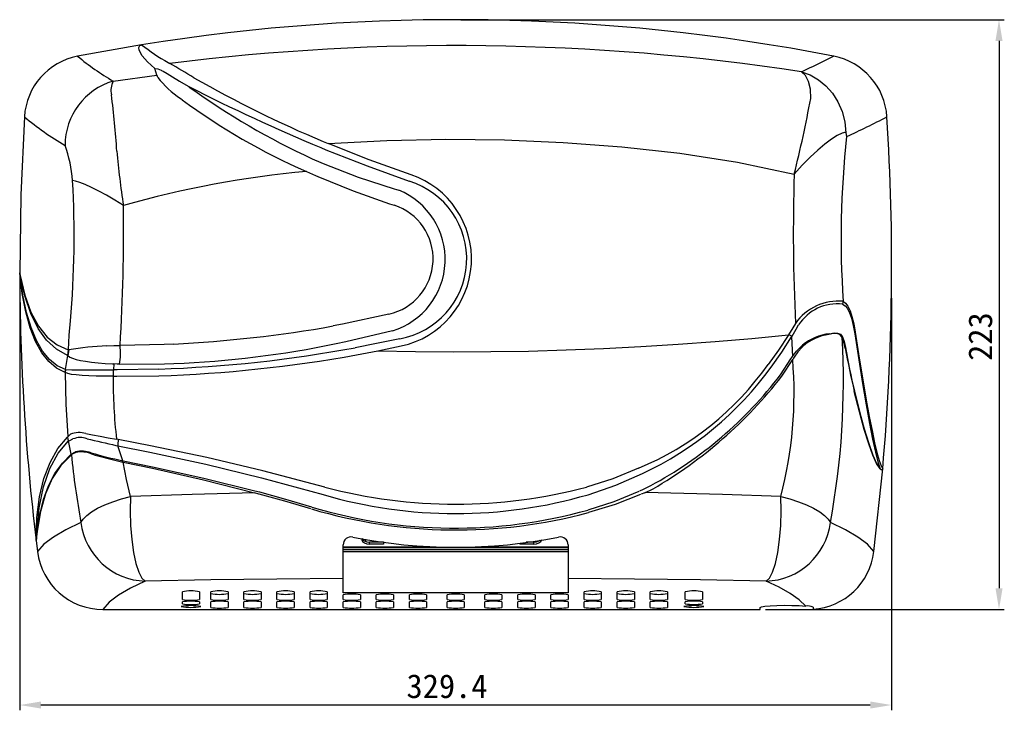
# Model space of a CAD drawing. Extents: x 3490 to 4516, y 8404 to 9184.
# Tile 4 of 6: x 3772 to 4144, y 8623 to 8885. Entities that reach past the tile are written whole.
import ezdxf

# ---------------------------------------------------------------- set-up
doc = ezdxf.new("R2010")
doc.units = 0
doc.header["$LTSCALE"] = 10
doc.header["$MEASUREMENT"] = 0
doc.header["$PDSIZE"] = -1
doc.layers.get('0').update_dxf_attribs({"linetype": 'CONTINUOUS'})
doc.layers.get('DEFPOINTS').update_dxf_attribs({"linetype": 'CONTINUOUS'})
doc.layers.add('DIM', color=4, linetype='CONTINUOUS')
doc.styles.get("Standard").update_dxf_attribs({"font": 'MingLiU.ttf', "height": 9})
doc.dimstyles.get("Standard").update_dxf_attribs({"dimscale": 0.5, "dimtxt": 3, "dimasz": 3, "dimexe": 1, "dimexo": 1, "dimgap": 1, "dimtad": 1, "dimdec": 0, "dimzin": 0, "dimdsep": 46, "dimtxsty": 'Standard', "dimcen": 0, "dimadec": 0, "dimazin": 0, "dimtm": 0.1, "dimtfac": 0.5, "dimtofl": 0, "dimtmove": 0, "dimatfit": 3, "dimfxl": 0, "dimtolj": 1, "dimtzin": 0, "dimarcsym": 0})

# ---------------------------------------------------------------- blocks, each defined once
blk = doc.blocks.new('*D0')
at = {"layer": 'DEFPOINTS', "color": 0}
for p in [(3771.58, 8788.74), (4100.91, 8781.25), (3771.58, 8625.42)]:
    blk.add_point(p, dxfattribs=at)
at = {"layer": 'DIM', "color": 0, "lineweight": -2}
for p, q in [((3771.58, 8786.74), (3771.58, 8623.42)), ((4100.91, 8779.25), (4100.91, 8623.42)), ((4092.91, 8625.42), (3779.58, 8625.42))]:
    blk.add_line(p, q, dxfattribs=at)
at = {"layer": 'DIM', "color": 0}
for points in [[(3779.58, 8626.75), (3779.58, 8624.09), (3771.58, 8625.42)], [(4092.91, 8626.75), (4092.91, 8624.09), (4100.91, 8625.42)]]:
    blk.add_solid(points, dxfattribs=at)
at = {"layer": 'DIM', "color": 0, "insert": (3933, 8632.49), "char_height": 9, "attachment_point": 5}
blk.add_mtext('\\A1;329.4', dxfattribs=at)
blk = doc.blocks.new('*D1')
at = {"layer": 'DEFPOINTS', "color": 0}
for p in [(3936.28, 8884.56), (4051.28, 8661.56), (4141.53, 8661.56)]:
    blk.add_point(p, dxfattribs=at)
at = {"layer": 'DIM', "color": 0, "lineweight": -2}
for p, q in [((3938.28, 8884.56), (4143.53, 8884.56)), ((4141.53, 8876.56), (4141.53, 8669.56)), ((4053.28, 8661.56), (4143.53, 8661.56))]:
    blk.add_line(p, q, dxfattribs=at)
at = {"layer": 'DIM', "color": 0}
for points in [[(4140.2, 8876.56), (4142.87, 8876.56), (4141.53, 8884.56)], [(4140.2, 8669.56), (4142.87, 8669.56), (4141.53, 8661.56)]]:
    blk.add_solid(points, dxfattribs=at)
at = {"layer": 'DIM', "color": 0, "insert": (4134.52, 8764.72), "char_height": 9, "attachment_point": 5, "rotation": 90}
blk.add_mtext('\\A1;223', dxfattribs=at)

msp = doc.modelspace()

# ---------------------------------------------------------------- linework, layer by layer
at = {"color": 7, "linetype": 'Continuous'}
for p, q in [((3817.63, 8875.053), (3793.46, 8870.744)), ((3827.681, 8868.342), (3828.275, 8868.036)), ((4079.073, 8870.748), (4079.048, 8870.753)), ((3823.388, 8863.573), (3822.661, 8866.079)), ((3824.986, 8865.458), (3825.079, 8865.417)), ((3825.079, 8865.417), (3825.15, 8865.386)), ((3825.151, 8865.386), (3825.764, 8865.082)), ((3806.899, 8861.34), (3823.388, 8863.573)), ((3823.433, 8863.484), (3823.388, 8863.574)), ((3823.46, 8863.411), (3823.433, 8863.484)), ((3823.782, 8862.754), (3823.46, 8863.411)), ((3835.165, 8859.417), (3835.452, 8859.249)), ((3835.457, 8859.214), (3835.829, 8858.956)), ((3832.57, 8854.541), (3832.285, 8854.754)), ((3832.932, 8854.272), (3832.57, 8854.541)), ((4083.715, 8841.78), (4083.662, 8842.01)), ((4083.715, 8841.779), (4083.968, 8840.337)), ((3886.176, 8838.533), (3888.13, 8837.703)), ((3885.297, 8836.22), (3887.262, 8835.407)), ((3882.057, 8831.966), (3885.378, 8830.496)), ((3885.378, 8830.496), (3886.223, 8830.14)), ((3879.91, 8827.166), (3883.313, 8825.623)), ((3883.313, 8825.623), (3884.167, 8825.248)), ((3913.031, 8820.596), (3914.759, 8820.093)), ((3911.263, 8814.983), (3913.009, 8814.429)), ((3911.076, 8773.237), (3893.503, 8769.414)), ((3893.503, 8769.414), (3890.003, 8768.741)), ((3894.734, 8762.818), (3912.39, 8766.997)), ((4063.619, 8768.071), (4062.042, 8765.419)), ((4063.366, 8764.951), (4064.915, 8767.584)), ((4064.642, 8769.734), (4063.619, 8768.071)), ((4064.915, 8767.584), (4065.831, 8769.136)), ((3915.174, 8763.91), (3906.357, 8762.095)), ((4061.869, 8765.14), (4061.868, 8765.14)), ((4062.042, 8765.419), (4061.869, 8765.14)), ((4063.2, 8764.667), (4063.366, 8764.951)), ((4063.2, 8764.667), (4063.505, 8757.239)), ((4082.339, 8764.716), (4082.262, 8764.406)), ((4082.287, 8764.353), (4082.262, 8764.406)), ((4082.287, 8764.354), (4082.365, 8764.665)), ((4082.365, 8764.665), (4082.339, 8764.716)), ((3789.942, 8759.712), (3789.611, 8757.585)), ((3790.012, 8759.692), (3789.68, 8757.557)), ((3790.105, 8759.705), (3789.79, 8757.524)), ((3789.942, 8759.712), (3790.012, 8759.692)), ((3790.012, 8759.692), (3790.105, 8759.705)), ((3804.509, 8761.28), (3807.106, 8761.309)), ((3807.106, 8761.309), (3807.676, 8761.313)), ((3807.676, 8761.313), (3808.752, 8761.327)), ((3808.752, 8761.327), (3809.006, 8761.333)), ((3809.006, 8761.333), (3809.491, 8761.35)), ((3826.216, 8761.751), (3809.491, 8761.351)), ((3829.691, 8761.916), (3826.216, 8761.751)), ((3891.173, 8762.07), (3894.734, 8762.818)), ((3906.357, 8762.095), (3898.293, 8760.538)), ((3906.863, 8759.322), (3915.708, 8761.209)), ((4066.875, 8761.105), (4066.927, 8761.151)), ((4066.927, 8761.151), (4067.273, 8761.447)), ((4067.194, 8760.838), (4067.145, 8760.791)), ((4067.501, 8761.123), (4067.194, 8760.838)), ((4067.273, 8761.447), (4067.286, 8761.458)), ((4083.435, 8760.397), (4083.522, 8760.619)), ((3788.935, 8752.25), (3789.79, 8757.524)), ((3789.68, 8757.557), (3789.611, 8757.585)), ((3789.79, 8757.524), (3789.68, 8757.557)), ((3898.759, 8757.822), (3906.863, 8759.322)), ((4058.94, 8750.275), (4062.924, 8756.308)), ((4059.532, 8749.778), (4063.597, 8756.064)), ((4062.924, 8756.308), (4063.267, 8756.858)), ((4063.267, 8756.858), (4063.505, 8757.239)), ((4063.916, 8756.62), (4063.597, 8756.064)), ((4064.139, 8757.004), (4063.916, 8756.62)), ((3788.777, 8751.177), (3788.935, 8752.25)), ((3788.848, 8751.146), (3789.027, 8752.253)), ((3789.027, 8752.253), (3788.935, 8752.25)), ((3803.911, 8754.593), (3803.917, 8754.592)), ((3803.918, 8754.592), (3806.608, 8754.414)), ((3806.608, 8754.414), (3807.199, 8754.382)), ((3807.199, 8754.382), (3806.994, 8752.192)), ((3808.42, 8752.193), (3806.994, 8752.192)), ((3808.409, 8754.331), (3807.199, 8754.382)), ((3808.69, 8754.317), (3808.409, 8754.331)), ((3824.178, 8752.466), (3808.42, 8752.193)), ((3809.306, 8754.298), (3808.69, 8754.317)), ((3809.306, 8754.298), (3826.294, 8754.39)), ((3826.294, 8754.39), (3829.822, 8754.524)), ((3788.848, 8751.146), (3788.777, 8751.177)), ((3806.874, 8749.706), (3808.272, 8749.708)), ((3808.272, 8749.708), (3808.276, 8749.708)), ((3808.276, 8749.708), (3824.133, 8749.912)), ((4086.861, 8743.91), (4086.85, 8743.956)), ((3789.608, 8726.674), (3789.837, 8726.979)), ((3789.837, 8726.979), (3790.793, 8727.844)), ((3790.482, 8725.477), (3791.708, 8726.036)), ((3790.062, 8725.373), (3790.482, 8725.477)), ((3791.086, 8720.32), (3790.062, 8725.373)), ((3807.954, 8723.579), (3808.646, 8723.431)), ((3808.831, 8725.767), (3808.153, 8725.908)), ((3808.646, 8723.431), (3820.804, 8720.99)), ((3810.529, 8717.785), (3808.646, 8723.431)), ((3820.985, 8723.416), (3808.831, 8725.767)), ((3791.048, 8720.29), (3791.086, 8720.32)), ((3791.086, 8720.32), (3792.611, 8721.163)), ((3791.159, 8720.112), (3791.122, 8720.082)), ((3792.748, 8720.856), (3791.159, 8720.112)), ((3792.696, 8721.195), (3792.611, 8721.163)), ((3792.835, 8720.885), (3792.748, 8720.856)), ((3798.541, 8720.777), (3798.591, 8720.765)), ((3798.656, 8720.381), (3798.607, 8720.393)), ((3810.661, 8717.214), (3810.496, 8717.248)), ((3810.701, 8717.753), (3810.529, 8717.785)), ((3810.661, 8717.214), (3821.718, 8714.939)), ((3810.701, 8717.753), (3821.795, 8715.54)), ((3862.966, 8711.36), (3886.204, 8704.965)), ((3886.826, 8707.786), (3863.453, 8713.966)), ((4094.27, 8683.43), (4097.589, 8714.724)), ((4007.269, 8707.098), (4009.996, 8708.403)), ((3861.943, 8705.161), (3860.246, 8705.606)), ((3860.406, 8706.454), (3862.109, 8705.998)), ((3861.991, 8705.149), (3861.943, 8705.161)), ((3862.109, 8705.998), (3862.157, 8705.985)), ((4005.887, 8706.456), (4007.269, 8707.098)), ((4007.767, 8705.703), (4006.375, 8705.103)), ((4007.767, 8705.703), (4010.843, 8707.194)), ((3777.77, 8687.638), (3778.282, 8683.43)), ((3893.776, 8685.235), (3928.236, 8685.235)), ((3902.276, 8688.159), (3902.276, 8687.234)), ((3903.726, 8686.242), (3903.726, 8686.983)), ((3909.026, 8686.983), (3903.726, 8686.983)), ((3909.026, 8686.242), (3903.726, 8686.242)), ((3909.026, 8687.076), (3909.026, 8686.242)), ((3944.314, 8685.235), (3978.776, 8685.235)), ((3960.526, 8686.594), (3960.526, 8686.242)), ((3965.826, 8686.242), (3960.526, 8686.242)), ((3965.826, 8686.983), (3962.957, 8686.983)), ((3965.826, 8686.242), (3965.826, 8686.983)), ((3893.776, 8684.983), (3978.776, 8684.983)), ((3978.776, 8684.112), (3893.776, 8684.112)), ((3978.776, 8683.372), (3893.776, 8683.372)), ((3893.776, 8667.861), (3893.776, 8673.309)), ((3978.776, 8673.309), (3978.776, 8667.861)), ((3833.026, 8665.346), (3833.026, 8668.277)), ((3839.526, 8668.277), (3839.526, 8665.346)), ((3843.776, 8665.346), (3843.776, 8668.277)), ((3850.276, 8668.277), (3850.276, 8665.346)), ((3856.276, 8665.346), (3856.276, 8668.277)), ((3862.776, 8668.277), (3862.776, 8665.346)), ((3868.776, 8665.346), (3868.776, 8668.277)), ((3875.276, 8668.277), (3875.276, 8665.346)), ((3881.276, 8665.346), (3881.276, 8668.277)), ((3887.776, 8668.277), (3887.776, 8665.346)), ((3978.776, 8667.861), (3893.776, 8667.861)), ((3893.776, 8665.346), (3893.776, 8667.096)), ((3900.276, 8667.096), (3900.276, 8665.346)), ((3906.276, 8665.346), (3906.276, 8667.096)), ((3912.776, 8667.096), (3912.776, 8665.346)), ((3918.776, 8665.346), (3918.776, 8667.096)), ((3925.276, 8667.096), (3925.276, 8665.346)), ((3933.026, 8665.346), (3933.026, 8667.096)), ((3939.526, 8667.096), (3939.526, 8665.346)), ((3947.276, 8665.346), (3947.276, 8667.096)), ((3953.776, 8667.096), (3953.776, 8665.346)), ((3959.776, 8665.346), (3959.776, 8667.096)), ((3966.276, 8667.096), (3966.276, 8665.346)), ((3972.276, 8665.346), (3972.276, 8667.096)), ((3978.776, 8667.096), (3978.776, 8665.346)), ((3984.776, 8665.346), (3984.776, 8668.277)), ((3991.276, 8668.277), (3991.276, 8665.346)), ((3997.276, 8665.346), (3997.276, 8668.277)), ((4003.776, 8668.277), (4003.776, 8665.346)), ((4009.776, 8665.346), (4009.776, 8668.277)), ((4016.276, 8668.277), (4016.276, 8665.346)), ((4023.026, 8665.346), (4023.026, 8668.277)), ((4029.526, 8668.277), (4029.526, 8665.346)), ((3833.026, 8663.662), (3833.026, 8664.405)), ((3839.526, 8664.405), (3839.526, 8663.662)), ((3843.776, 8662.349), (3843.776, 8664.405)), ((3850.276, 8664.405), (3850.276, 8662.349)), ((3856.276, 8662.349), (3856.276, 8664.405)), ((3862.776, 8664.405), (3862.776, 8662.349)), ((3868.776, 8662.349), (3868.776, 8664.405)), ((3875.276, 8664.405), (3875.276, 8662.349)), ((3881.276, 8662.349), (3881.276, 8664.405)), ((3887.776, 8664.405), (3887.776, 8662.349)), ((3893.776, 8662.349), (3893.776, 8664.405)), ((3900.276, 8664.405), (3900.276, 8662.349)), ((3906.276, 8662.349), (3906.276, 8664.405)), ((3912.776, 8664.405), (3912.776, 8662.349)), ((3918.776, 8662.349), (3918.776, 8664.405)), ((3925.276, 8664.405), (3925.276, 8662.349)), ((3933.026, 8662.349), (3933.026, 8664.405)), ((3939.526, 8664.405), (3939.526, 8662.349)), ((3947.276, 8662.349), (3947.276, 8664.405)), ((3953.776, 8664.405), (3953.776, 8662.349)), ((3959.776, 8662.349), (3959.776, 8664.405)), ((3966.276, 8664.405), (3966.276, 8662.349)), ((3972.276, 8662.349), (3972.276, 8664.405)), ((3978.776, 8664.405), (3978.776, 8662.349)), ((3984.776, 8662.349), (3984.776, 8664.405)), ((3991.276, 8664.405), (3991.276, 8662.349)), ((3997.276, 8662.349), (3997.276, 8664.405)), ((4003.776, 8664.405), (4003.776, 8662.349)), ((4009.776, 8662.349), (4009.776, 8664.405)), ((4016.276, 8664.405), (4016.276, 8662.349)), ((4023.026, 8663.727), (4023.026, 8664.471)), ((4029.526, 8664.471), (4029.526, 8663.727)), ((3803.004, 8661.562), (4051.276, 8661.562)), ((4051.276, 8661.562), (4051.276, 8662.262)), ((4071.276, 8662.363), (4071.276, 8661.622))]:
    msp.add_line(p, q, dxfattribs=at)
at = {"color": 7, "linetype": 'Continuous', "flags": 128}
for points in [[(3822.661, 8866.079), (3819.882, 8868.606), (3817.878, 8870.908), (3816.747, 8873.001), (3816.629, 8873.988), (3816.78, 8874.483), (3816.976, 8874.74), (3817.153, 8874.879), (3817.298, 8874.957), (3817.413, 8875.001), (3817.503, 8875.027), (3817.533, 8875.035), (3817.569, 8875.042), (3817.61, 8875.05), (3817.658, 8875.058)], [(3822.661, 8866.079), (3823.728, 8865.916), (3824.986, 8865.458)], [(3825.764, 8865.082), (3827.261, 8864.211), (3829.355, 8862.919), (3832.007, 8861.295), (3835.165, 8859.417)], [(4066.921, 8864.894), (4070.202, 8863.671), (4073.304, 8861.877), (4076.132, 8859.547), (4078.607, 8856.726), (4080.663, 8853.468), (4082.236, 8849.839), (4083.27, 8845.913), (4083.715, 8841.78)], [(4070.41, 8854.79), (4070.307, 8858.246), (4069.596, 8861.174), (4068.418, 8863.422), (4066.928, 8864.895)], [(3773.359, 8847.857), (3771.973, 8818.312), (3771.581, 8788.737)], [(4083.662, 8842.01), (4082.224, 8841.66), (4080.389, 8840.772), (4078.221, 8839.377), (4075.777, 8837.509), (4073.103, 8835.21), (4070.233, 8832.536), (4067.228, 8829.507), (4064.165, 8826.136)], [(3888.13, 8837.703), (3910.297, 8838.883), (3932.521, 8839.365), (3954.754, 8839.132), (3976.945, 8838.183), (3999.046, 8836.504), (4021.001, 8834.045), (4042.735, 8830.632), (4064.165, 8826.131)], [(3919.444, 8825.874), (3903.59, 8831.568), (3888.13, 8837.703)], [(3887.262, 8835.407), (3902.801, 8829.236), (3918.707, 8823.455)], [(3886.223, 8830.14), (3899.44, 8825.018), (3913.031, 8820.596)], [(3810.756, 8814.305), (3807.501, 8816.316), (3804.377, 8818.146), (3801.439, 8819.759), (3798.743, 8821.127), (3796.348, 8822.227), (3794.313, 8823.032), (3792.698, 8823.531), (3791.561, 8823.728)], [(3884.167, 8825.248), (3897.531, 8819.788), (3911.263, 8814.983)], [(3771.581, 8788.737), (3771.587, 8788.787), (3771.594, 8788.802), (3771.687, 8788.42), (3771.794, 8787.853)], [(3788.777, 8751.177), (3785.52, 8752.769), (3782.563, 8755.252), (3779.915, 8758.628), (3777.584, 8762.898), (3775.579, 8768.056), (3773.906, 8774.091), (3772.572, 8780.99), (3771.581, 8788.737)], [(3771.794, 8787.853), (3773.555, 8780.36), (3775.835, 8773.968), (3778.625, 8768.696), (3781.915, 8764.556), (3785.691, 8761.559), (3789.942, 8759.712)], [(3789.611, 8757.585), (3785.461, 8759.923), (3781.757, 8763.339), (3778.522, 8767.842), (3775.774, 8773.432), (3773.528, 8780.107), (3771.794, 8787.853)], [(3788.935, 8752.25), (3785.723, 8753.696), (3782.803, 8756.009), (3780.183, 8759.188), (3777.868, 8763.23), (3775.866, 8768.13), (3774.183, 8773.876), (3772.824, 8780.456), (3771.794, 8787.853)], [(4082.673, 8778.148), (4083.585, 8777.398), (4084.446, 8776.174), (4085.246, 8774.489), (4085.976, 8772.36)], [(4082.471, 8776.955), (4083.415, 8776.375), (4084.286, 8775.295), (4085.078, 8773.725), (4085.784, 8771.683)], [(4085.976, 8772.36), (4085.893, 8771.977), (4085.784, 8771.683)], [(4085.784, 8771.683), (4086.454, 8768.98), (4087.027, 8765.82)], [(4085.976, 8772.36), (4086.663, 8769.609), (4087.244, 8766.376)], [(3790.012, 8759.692), (3790.324, 8765.245), (3790.757, 8770.632)], [(3912.39, 8766.997), (3912.403, 8766.956), (3912.428, 8766.92)], [(3906.863, 8759.322), (3921.082, 8759.067), (3935.312, 8758.975), (3949.543, 8759.045), (3963.764, 8759.278), (3977.962, 8759.672), (3992.127, 8760.229), (4006.246, 8760.947), (4020.308, 8761.826), (4034.303, 8762.864), (4048.218, 8764.062), (4062.042, 8765.419)], [(4061.868, 8765.14), (4058.228, 8759.596), (4054.277, 8754.188)], [(4055.488, 8753.171), (4059.514, 8758.851), (4063.2, 8764.667)], [(4063.366, 8764.951), (4062.778, 8765.111), (4062.042, 8765.419)], [(4082.262, 8764.406), (4081.519, 8765.416), (4080.456, 8765.909), (4079.032, 8765.904), (4077.245, 8765.508)], [(4077.547, 8765.798), (4079.225, 8766.106), (4080.575, 8766.087), (4081.602, 8765.635), (4082.339, 8764.716)], [(4083.435, 8760.397), (4082.915, 8762.659), (4082.287, 8764.354)], [(4082.365, 8764.665), (4083, 8762.932), (4083.522, 8760.619)], [(4087.244, 8766.376), (4087.147, 8766.061), (4087.027, 8765.82)], [(4087.027, 8765.82), (4088.555, 8755.978), (4089.999, 8747.022)], [(4087.244, 8766.376), (4088.762, 8756.568), (4090.208, 8747.666)], [(4063.505, 8757.239), (4065.054, 8759.274), (4066.875, 8761.105)], [(4067.145, 8760.791), (4065.494, 8758.99), (4064.139, 8757.004)], [(3789.79, 8757.524), (3790.497, 8756.998), (3791.524, 8756.519), (3792.877, 8756.101), (3794.534, 8755.726), (3796.49, 8755.391), (3798.721, 8755.092), (3801.204, 8754.826), (3803.911, 8754.593)], [(3806.874, 8749.706), (3803.594, 8749.727), (3800.505, 8749.781), (3797.667, 8749.878), (3795.13, 8750.018), (3792.943, 8750.21), (3791.145, 8750.456), (3789.771, 8750.769), (3788.848, 8751.146)], [(3789.837, 8726.979), (3789.126, 8739.12), (3788.848, 8751.146)], [(4090.208, 8747.666), (4090.116, 8747.3), (4089.999, 8747.022)], [(4089.999, 8747.022), (4091.355, 8738.971), (4092.618, 8731.932), (4093.78, 8725.955), (4094.835, 8721.085), (4095.771, 8717.348), (4096.583, 8714.769)], [(4090.208, 8747.666), (4091.392, 8740.751), (4092.51, 8734.581), (4093.556, 8729.187), (4094.528, 8724.601), (4095.421, 8720.845), (4096.231, 8717.936), (4096.955, 8715.893), (4097.589, 8714.734)], [(4086.915, 8744.163), (4086.871, 8744.048), (4086.85, 8743.956)], [(4086.861, 8743.91), (4086.866, 8743.936), (4086.872, 8743.963), (4086.879, 8743.989), (4086.886, 8744.015), (4086.895, 8744.041), (4086.904, 8744.066), (4086.915, 8744.092), (4086.926, 8744.117)], [(4096.583, 8714.769), (4095.296, 8716.709), (4093.865, 8719.848), (4092.297, 8724.172), (4090.601, 8729.654), (4088.786, 8736.243), (4086.861, 8743.91)], [(4086.915, 8744.163), (4086.921, 8744.137), (4086.926, 8744.117)], [(4086.926, 8744.117), (4088.844, 8736.437), (4090.652, 8729.827), (4092.338, 8724.316), (4093.896, 8719.954), (4095.314, 8716.767), (4096.583, 8714.769)], [(3777.767, 8687.657), (3778.085, 8696.329), (3779.071, 8704.151), (3780.724, 8711.105), (3783.036, 8717.18), (3786, 8722.371), (3789.608, 8726.674)], [(3789.608, 8726.674), (3789.76, 8725.999), (3790.062, 8725.373)], [(3796.59, 8728.064), (3799.142, 8727.597), (3801.954, 8727.068), (3804.974, 8726.496), (3808.153, 8725.908)], [(3778.176, 8691.045), (3778.947, 8700.034), (3780.529, 8707.976), (3782.915, 8714.852), (3786.097, 8720.653), (3790.062, 8725.373)], [(3863.452, 8713.966), (3842.225, 8719.01), (3820.985, 8723.416)], [(3778.176, 8691.045), (3779.13, 8697.392), (3780.566, 8703.156), (3782.481, 8708.33), (3784.869, 8712.912), (3787.727, 8716.898), (3791.048, 8720.29)], [(3791.122, 8720.082), (3787.173, 8715.991), (3783.896, 8711.038), (3781.299, 8705.226), (3779.39, 8698.558), (3778.176, 8691.045)], [(3791.048, 8720.29), (3791.097, 8720.19), (3791.122, 8720.082)], [(3791.159, 8720.112), (3791.134, 8720.22), (3791.086, 8720.32)], [(3820.804, 8720.989), (3841.898, 8716.486), (3862.966, 8711.36)], [(3813.452, 8704.3), (3811.931, 8710.649), (3810.661, 8717.214)], [(3821.718, 8714.939), (3841.028, 8710.539), (3860.246, 8705.606)], [(3821.795, 8715.54), (3841.14, 8711.258), (3860.406, 8706.454)], [(4005.378, 8714.999), (3995.675, 8710.98), (3985.64, 8707.796)], [(3986.276, 8704.948), (3996.746, 8708.508), (4006.84, 8712.91)], [(4097.589, 8714.724), (4097.512, 8714.481), (4097.292, 8714.344), (4097.077, 8714.378), (4096.583, 8714.769)], [(3794.732, 8694.422), (3795.573, 8695.751), (3796.925, 8697.111), (3798.76, 8698.472), (3801.036, 8699.806), (3803.706, 8701.082), (3806.709, 8702.274), (3809.981, 8703.354), (3813.451, 8704.3)], [(3813.451, 8704.3), (3813.334, 8698.854), (3813.497, 8693.327), (3813.93, 8687.988), (3814.614, 8683.1), (3815.515, 8678.902), (3816.587, 8675.6), (3817.78, 8673.355), (3819.034, 8672.278)], [(3860.246, 8705.606), (3836.754, 8705.018), (3813.452, 8704.3)], [(3881.605, 8699.628), (3871.779, 8702.475), (3861.991, 8705.149)], [(3862.157, 8705.985), (3871.951, 8703.244), (3881.784, 8700.347)], [(3986.276, 8699.179), (3996.148, 8702.384), (4005.62, 8706.332)], [(4006.103, 8704.986), (3996.485, 8701.248), (3986.512, 8698.179)], [(4059.099, 8704.3), (4037.064, 8704.982), (4007.82, 8705.729)], [(4053.518, 8672.278), (4054.772, 8673.355), (4055.964, 8675.6), (4057.037, 8678.902), (4057.937, 8683.1), (4058.621, 8687.988), (4059.055, 8693.327), (4059.217, 8698.854), (4059.1, 8704.3)], [(4059.1, 8704.3), (4062.572, 8703.355), (4065.839, 8702.273), (4068.846, 8701.083), (4071.515, 8699.807), (4073.792, 8698.473), (4075.626, 8697.111), (4076.979, 8695.75), (4077.82, 8694.422)], [(3794.732, 8694.422), (3788.976, 8691.694), (3784.312, 8688.951), (3780.746, 8686.195), (3778.282, 8683.43)], [(4094.27, 8683.43), (4091.806, 8686.195), (4088.24, 8688.951), (4083.576, 8691.694), (4077.82, 8694.422)], [(3778.176, 8691.045), (3777.983, 8689.149), (3777.892, 8688.245), (3777.844, 8687.833), (3777.817, 8687.654), (3777.798, 8687.606), (3777.77, 8687.638)], [(3893.776, 8673.309), (3893.776, 8673.758), (3893.776, 8674.567), (3893.776, 8675.726), (3893.776, 8677.217), (3893.776, 8679.019), (3893.776, 8681.105), (3893.776, 8683.445), (3893.776, 8686.005)], [(3900.734, 8688.404), (3900.771, 8687.906), (3901.128, 8687.249), (3901.797, 8686.713), (3902.7, 8686.364), (3903.726, 8686.242)], [(3900.876, 8688.367), (3901.128, 8687.99), (3901.797, 8687.455), (3902.7, 8687.105), (3903.726, 8686.983)], [(3965.826, 8686.242), (3966.852, 8686.364), (3967.754, 8686.713), (3968.424, 8687.249), (3968.778, 8687.899)], [(3965.826, 8686.983), (3966.852, 8687.105), (3967.754, 8687.455), (3968.24, 8687.802)], [(3978.776, 8685.999), (3978.776, 8683.44), (3978.776, 8681.101), (3978.776, 8679.016), (3978.776, 8677.215), (3978.776, 8675.725), (3978.776, 8674.567), (3978.776, 8673.758), (3978.776, 8673.309)], [(3819.034, 8672.278), (3813.417, 8669.619), (3808.87, 8666.945), (3805.397, 8664.258), (3803.004, 8661.562)], [(3893.776, 8673.309), (3868.679, 8673.072), (3843.745, 8672.728), (3819.034, 8672.278)], [(4053.518, 8672.278), (4028.806, 8672.728), (4003.873, 8673.072), (3978.776, 8673.309)], [(4068.527, 8662.864), (4066.022, 8665.232), (4062.683, 8667.591), (4058.513, 8669.941), (4053.518, 8672.278)], [(4051.276, 8662.262), (4051.786, 8662.538), (4053.046, 8662.759), (4055.038, 8662.945), (4057.66, 8663.077), (4060.49, 8663.134), (4063.325, 8663.118), (4066.093, 8663.028), (4068.527, 8662.864)]]:
    msp.add_lwpolyline(points, dxfattribs=at)
at = {"color": 7, "linetype": 'Continuous'}
for centre, radius, start, end in [((3936.276, 8139.566), 744.996, 78.951428, 99.161624), ((3871.659, 8945.083), 88.449, 232.34914, 240.18453), ((3936.239, 8003.665), 871.087, 81.371765, 97.119622), ((3798.226, 8846.288), 24.917, 101.02909, 176.38918), ((3854.748, 8944.032), 95.537, 230.09522, 239.94474), ((3545.526, 8379.258), 564.668, 58.87252, 59.95142), ((3947.055, 9128.432), 289.517, 294.45771, 297.12328), ((4074.273, 8846.242), 24.972, 3.64939, 78.91696), ((3813.948, 8837.124), 25.221, 106.22839, 180.20269), ((3813.752, 8857.809), 7.708, 152.72397, 192.26989), ((3852.159, 8884.401), 35.692, 217.33747, 236.16368), ((4056.939, 9245.414), 441.262, 240.1678, 247.23275), ((4162.036, 9500.044), 719.199, 242.993241, 247.369398), ((4002.823, 9091.901), 286.619, 234.36395, 245.08034), ((3495.147, 8815.125), 313.77, 3.59904, 7.51677), ((3979.796, 9054.543), 248.349, 233.74641, 246.28426), ((3607.257, 8940.729), 471.059, 345.92016, 349.48818), ((3842.644, 8929.928), 107.407, 229.82866, 239.86826), ((3926.967, 9178.55), 372.877, 294.90102, 297.509), ((3221.053, 8791.863), 879.923, 354.971297, 3.646823), ((4431.082, 8802.005), 349.225, 173.69826, 183.91723), ((3740.329, 8819.773), 51.385, 4.41511, 19.62991), ((4133.739, 8863.401), 326.694, 185.01876, 188.64336), ((3913.448, 8454.665), 374.007, 95.14466, 105.9364), ((3424.39, 8802.734), 367.77, 354.99242, 3.2726), ((3909.809, 8794.11), 30.664, 280.06236, 73.13334), ((3908.682, 8794.055), 33.589, 282.07411, 71.31355), ((4779.492, 8803.977), 715.669, 178.226048, 182.742436), ((3904.062, 8793.924), 28.27, 287.21276, 67.76746), ((3147.771, 8803.653), 663.07, 356.342172, 0.919912), ((3906.36, 8794.1), 21.389, 282.73822, 71.88852), ((4651.545, 8791.865), 879.97, 180.203611, 186.801029), ((4081.045, 8758.057), 20.135, 85.35729, 144.55338), ((4080.809, 8777.851), 1.888, 331.66948, 9.03015), ((4080.344, 8759.862), 17.223, 82.90937, 147.42086), ((3806.401, 9237.615), 476.268, 272.80286, 280.10976), ((4079.251, 8747.444), 18.427, 95.31733, 130.49214), ((4079.928, 8746.676), 19.056, 97.9053, 130.70148), ((3792.129, 8747.779), 290.631, 349.42099, 3.26933), ((3811.564, 8630.134), 131.336, 93.07961, 99.4036), ((3787.206, 8758.409), 22.479, 349.46298, 7.51886), ((3808.48, 9240.884), 488.67, 271.8409, 280.59063), ((3814.059, 9135.82), 381.622, 272.36724, 281.6579), ((4398.35, 8817.229), 320.002, 190.22992, 193.23683), ((4364.169, 8809.899), 284.941, 189.95937, 193.33838), ((3808.113, 9257.018), 507.359, 271.80936, 280.2918), ((3910.278, 8743.308), 153.848, 345.31244, 4.75599), ((3799.376, 9155.696), 403.576, 268.53061, 271.08151), ((3816.897, 8750.47), 10.052, 170.13442, 184.35476), ((4007.84, 8748.578), 200.969, 179.67827, 186.47688), ((3794.007, 8719.649), 8.802, 72.93028, 111.41543), ((3794.433, 8719.334), 7.234, 69.0956, 112.12904), ((4075.178, 9911.612), 1217.716, 256.795303, 257.32345), ((3816.637, 8723.973), 8.009, 167.05445, 183.87749), ((4080.282, 8747.681), 290.475, 185.45199, 190.56503), ((3794.792, 8709.424), 11.956, 71.7242, 100.0957), ((3794.962, 8711.728), 9.401, 67.19044, 103.07794), ((3852.771, 8912.412), 199.158, 254.21395, 257.75449), ((3853.907, 8905.255), 192.954, 253.36078, 256.99818), ((3808.856, 8717.619), 1.681, 347.2597, 5.68853), ((3936.213, 8894.16), 192.806, 255.16422, 284.8539), ((3936.264, 8876.516), 178.708, 253.73193, 286.25127), ((3936.037, 8879.339), 187.034, 253.19237, 285.55998), ((3936.622, 8884.511), 192.896, 253.48065, 284.96869), ((3819.739, 8697.459), 25.191, 186.9248, 268.39706), ((4052.813, 8697.459), 25.191, 271.60294, 353.0752), ((3896.776, 8686.005), 3, 78.62431, 180), ((3936.29, 8882.109), 197.046, 258.60738, 281.38454), ((3975.776, 8685.999), 3, 0, 101.34876), ((3802.997, 8686.463), 24.9, 186.99446, 270.01715), ((4069.554, 8686.463), 24.901, 273.96428, 353.00412), ((3836.276, 8649.844), 18.717, 80.0004, 99.9996), ((3847.026, 8649.844), 18.717, 80.0004, 99.9996), ((3847.026, 8685.987), 18.717, 260.0004, 279.9996), ((3859.526, 8649.844), 18.717, 80.0004, 99.9996), ((3859.526, 8685.987), 18.717, 260.0004, 279.9996), ((3872.026, 8649.844), 18.717, 80.0004, 99.9996), ((3872.026, 8685.987), 18.717, 260.0004, 279.9996), ((3884.526, 8649.844), 18.717, 80.0004, 99.9996), ((3884.526, 8685.987), 18.717, 260.0004, 279.9996), ((3897.026, 8648.663), 18.717, 80.0004, 99.9996), ((3909.526, 8648.663), 18.717, 80.0004, 99.9996), ((3922.026, 8648.663), 18.717, 80.0004, 99.9996), ((3936.276, 8648.663), 18.717, 80.0004, 99.9996), ((3950.526, 8648.663), 18.717, 80.0004, 99.9996), ((3963.026, 8648.663), 18.717, 80.0004, 99.9996), ((3975.526, 8648.663), 18.717, 80.0004, 99.9996), ((3988.026, 8649.844), 18.717, 80.0004, 99.9996), ((3988.026, 8685.987), 18.717, 260.0004, 279.9996), ((4000.526, 8649.844), 18.717, 80.0004, 99.9996), ((4000.526, 8685.987), 18.717, 260.0004, 279.9996), ((4013.026, 8649.844), 18.717, 80.0004, 99.9996), ((4013.026, 8685.987), 18.717, 260.0004, 279.9996), ((4026.276, 8649.844), 18.717, 80.0004, 99.9996), ((3836.276, 8641.414), 21.596, 80.0004, 99.9996), ((3836.276, 8683.778), 18.717, 260.0004, 279.9996), ((3836.276, 8645.973), 18.717, 80.0004, 99.9996), ((3836.276, 8682.094), 18.717, 260.0004, 279.9996), ((3847.026, 8683.778), 18.717, 260.0004, 279.9996), ((3847.026, 8645.973), 18.717, 80.0004, 99.9996), ((3859.526, 8683.778), 18.717, 260.0004, 279.9996), ((3859.526, 8645.973), 18.717, 80.0004, 99.9996), ((3872.026, 8683.778), 18.717, 260.0004, 279.9996), ((3872.026, 8645.973), 18.717, 80.0004, 99.9996), ((3884.526, 8683.778), 18.717, 260.0004, 279.9996), ((3884.526, 8645.973), 18.717, 80.0004, 99.9996), ((3897.026, 8683.778), 18.717, 260.0004, 279.9996), ((3897.026, 8645.973), 18.717, 80.0004, 99.9996), ((3909.526, 8683.778), 18.717, 260.0004, 279.9996), ((3909.526, 8645.973), 18.717, 80.0004, 99.9996), ((3922.026, 8683.778), 18.717, 260.0004, 279.9996), ((3922.026, 8645.973), 18.717, 80.0004, 99.9996), ((3936.276, 8683.778), 18.717, 260.0004, 279.9996), ((3936.276, 8645.973), 18.717, 80.0004, 99.9996), ((3950.526, 8683.778), 18.717, 260.0004, 279.9996), ((3950.526, 8645.973), 18.717, 80.0004, 99.9996), ((3963.026, 8683.778), 18.717, 260.0004, 279.9996), ((3963.026, 8645.973), 18.717, 80.0004, 99.9996), ((3975.526, 8683.778), 18.717, 260.0004, 279.9996), ((3975.526, 8645.973), 18.717, 80.0004, 99.9996), ((3988.026, 8683.778), 18.717, 260.0004, 279.9996), ((3988.026, 8645.973), 18.717, 80.0004, 99.9996), ((4000.526, 8683.778), 18.717, 260.0004, 279.9996), ((4000.526, 8645.973), 18.717, 80.0004, 99.9996), ((4013.026, 8683.778), 18.717, 260.0004, 279.9996), ((4013.026, 8645.973), 18.717, 80.0004, 99.9996), ((4026.276, 8641.414), 21.596, 80.0004, 99.9996), ((4026.276, 8683.778), 18.717, 260.0004, 279.9996), ((4026.276, 8646.039), 18.717, 80.0004, 99.9996), ((4026.276, 8682.16), 18.717, 260.0004, 279.9996), ((4069.029, 8657.83), 5.059, 63.63062, 95.69248), ((3836.276, 8683.95), 21.596, 260.0004, 279.9996), ((3847.026, 8680.782), 18.717, 260.0004, 279.9996), ((3859.526, 8680.782), 18.717, 260.0004, 279.9996), ((3872.026, 8680.782), 18.717, 260.0004, 279.9996), ((3884.526, 8680.782), 18.717, 260.0004, 279.9996), ((3897.026, 8680.782), 18.717, 260.0004, 279.9996), ((3909.526, 8680.782), 18.717, 260.0004, 279.9996), ((3922.026, 8680.782), 18.717, 260.0004, 279.9996), ((3936.276, 8680.782), 18.717, 260.0004, 279.9996), ((3950.526, 8680.782), 18.717, 260.0004, 279.9996), ((3963.026, 8680.782), 18.717, 260.0004, 279.9996), ((3975.526, 8680.782), 18.717, 260.0004, 279.9996), ((3988.026, 8680.782), 18.717, 260.0004, 279.9996), ((4000.526, 8680.782), 18.717, 260.0004, 279.9996), ((4013.026, 8680.782), 18.717, 260.0004, 279.9996), ((4026.276, 8683.95), 21.596, 260.0004, 279.9996)]:
    msp.add_arc(centre, radius, start, end, dxfattribs=at)
at = {"color": 7}
for centre, radius, start, end in [((3962.661, 8818.402), 111.879, 292.44579, 324.97283), ((3952.648, 8827.911), 127.13, 295.23148, 323.99182), ((3938.389, 8841.645), 151.265, 298.25453, 322.83995), ((3925.726, 8853.642), 169.387, 300.16548, 322.18025)]:
    msp.add_arc(centre, radius, start, end, dxfattribs=at)

# ---------------------------------------------------------------- dimensions: what is measured, and where the dimension line sits
at = {"layer": 'DIM', "color": 7}
dim = msp.add_linear_dim(base=(4141.534, 8661.562), p1=(3936.276, 8884.562), p2=(4051.276, 8661.562), angle=90, dimstyle='Standard', override={"dimscale": 1, "dimtxt": 5, "dimasz": 8, "dimexe": 2, "dimexo": 2, "dimgap": 2, "dimdec": 2, "dimzin": 8, "dimcen": 0.09, "dimtp": 0.4, "dimtm": 0.4, "dimtfac": 1}, dxfattribs=at)
dim.commit()
dim.dimension.update_dxf_attribs({"geometry": '*D1', "text_midpoint": (4141.534, 8764.719), "dimtype": 160})
dim = msp.add_linear_dim(base=(3771.581, 8625.42), p1=(4100.912, 8781.252), p2=(3771.581, 8788.737), text='329.4', dimstyle='Standard', override={"dimscale": 1, "dimtxt": 5, "dimasz": 8, "dimexe": 2, "dimexo": 2, "dimgap": 2, "dimdec": 2, "dimzin": 8, "dimcen": 0.09, "dimtp": 0.4, "dimtm": 0.4, "dimtfac": 1}, dxfattribs=at)
dim.commit()
dim.dimension.update_dxf_attribs({"geometry": '*D0', "text_midpoint": (3932.996, 8625.42), "dimtype": 160})

doc.saveas('drawing.dxf')
